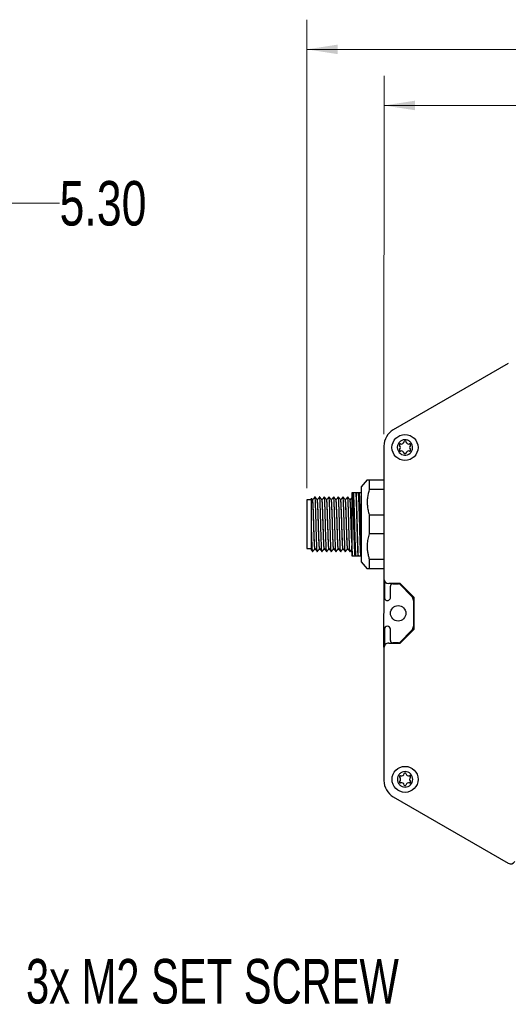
# Model space of a CAD drawing. Header units: millimetres. Extents: x 6 to 857, y 6 to 553.
# Tile 5 of 20: x 373 to 478, y 149 to 359. Entities that reach past the tile are written whole.
import ezdxf

# ---------------------------------------------------------------- set-up
doc = ezdxf.new("R2010")
doc.units = ezdxf.units.MM
doc.header["$LTSCALE"] = 2
doc.styles.add('SLDTEXTSTYLE0', font='TXT', dxfattribs={"width": 0.75})
doc.styles.add('SLDTEXTSTYLE3', font='TXT', dxfattribs={"width": 0.7})
doc.dimstyles.new('SLDDIMSTYLE0', dxfattribs={"dimtxt": 9.525, "dimasz": 6.604, "dimexe": 0, "dimexo": 0.0625, "dimgap": 2.38125, "dimtad": 0, "dimtih": 1, "dimtoh": 1, "dimrnd": 1e-09, "dimzin": 12, "dimdsep": 46, "dimtxsty": 'SLDTEXTSTYLE0', "dimsah": 1, "dimcen": 0.09, "dimadec": 0, "dimazin": 3, "dimtfac": 1, "dimtofl": 0, "dimtmove": 0, "dimatfit": 3, "dimfxl": 1, "dimfrac": 2, "dimtolj": 1, "dimtzin": 12, "dimarcsym": 0})
doc.dimstyles.new('SLDDIMSTYLE3', dxfattribs={"dimtxt": 9.525, "dimasz": 6.604, "dimexe": 0, "dimexo": 0.0625, "dimgap": 2.38125, "dimtad": 0, "dimtih": 1, "dimtoh": 1, "dimrnd": 1e-09, "dimzin": 4, "dimdsep": 46, "dimtxsty": 'SLDTEXTSTYLE0', "dimsah": 1, "dimcen": 0.09, "dimadec": 0, "dimazin": 1, "dimtfac": 1, "dimtmove": 0, "dimatfit": 0, "dimfxl": 1, "dimfrac": 2, "dimtolj": 1, "dimtzin": 12, "dimarcsym": 0})

# ---------------------------------------------------------------- blocks, each defined once
blk = doc.blocks.new('_D_4')
at = {"color": 7, "linetype": 'Continuous', "lineweight": 0}
for p, q in [((357.04, 227.36), (357.04, 326.34)), ((362.34, 258.86), (362.34, 326.34)), ((357.04, 319.99), (344.34, 319.99)), ((362.34, 319.99), (382.03, 319.99))]:
    blk.add_line(p, q, dxfattribs=at)
at = {"color": 7, "linetype": 'Continuous', "lineweight": 18}
for points in [[(357.04, 319.99), (350.43, 321), (350.43, 318.97)], [(362.34, 319.99), (368.94, 318.97), (368.94, 321)]]:
    blk.add_solid(points, dxfattribs=at)
at = {"color": 7, "linetype": 'Continuous', "lineweight": 18, "insert": (382.03, 324.7), "char_height": 9.525, "attachment_point": 1, "style": 'SLDTEXTSTYLE0'}
blk.add_mtext('5.30', dxfattribs=at)
blk = doc.blocks.new('_D_5')
at = {"color": 7, "linetype": 'Continuous', "lineweight": 0}
for p, q in [((451.42, 270.54), (451.44, 347.21)), ((583.42, 270.52), (583.44, 347.19)), ((451.43, 340.86), (498.62, 340.86)), ((583.43, 340.84), (519.73, 340.85))]:
    blk.add_line(p, q, dxfattribs=at)
at = {"color": 7, "linetype": 'Continuous', "lineweight": 18}
for points in [[(451.43, 340.86), (458.04, 339.85), (458.04, 341.88)], [(583.43, 340.84), (576.83, 341.86), (576.83, 339.83)]]:
    blk.add_solid(points, dxfattribs=at)
at = {"color": 7, "linetype": 'Continuous', "lineweight": 18, "insert": (498.62, 345.57), "char_height": 9.525, "attachment_point": 1, "style": 'SLDTEXTSTYLE0'}
blk.add_mtext('132', dxfattribs=at)
blk = doc.blocks.new('_D_6')
at = {"color": 7, "linetype": 'Continuous', "lineweight": 0}
for p, q in [((434.9, 259), (434.91, 359.22)), ((583.42, 270.52), (583.44, 359.19)), ((434.91, 352.87), (489.82, 352.86)), ((583.44, 352.84), (528.52, 352.85))]:
    blk.add_line(p, q, dxfattribs=at)
at = {"color": 7, "linetype": 'Continuous', "lineweight": 18}
for points in [[(434.91, 352.87), (441.51, 351.85), (441.51, 353.88)], [(583.44, 352.84), (576.83, 353.86), (576.83, 351.83)]]:
    blk.add_solid(points, dxfattribs=at)
at = {"color": 7, "linetype": 'Continuous', "lineweight": 18, "insert": (489.82, 357.57), "char_height": 9.525, "attachment_point": 1, "style": 'SLDTEXTSTYLE0'}
blk.add_mtext('148.53', dxfattribs=at)

msp = doc.modelspace()

# ---------------------------------------------------------------- linework, layer by layer
at = {"color": 7, "linetype": 'Continuous', "lineweight": 25}
for p, q in [((478.025, 285.665), (453.424, 271.466)), ((451.424, 268.002), (451.42, 239.597)), ((446.521, 259.257), (446.519, 243.257)), ((447.837, 260.76), (446.521, 259.257)), ((448.271, 260.757), (448.271, 258.711)), ((448.271, 260.757), (451.423, 260.756)), ((444.649, 258.007), (444.546, 258.007)), ((444.749, 258.007), (444.649, 258.007)), ((444.849, 258.007), (444.749, 258.007)), ((445.445, 258.007), (445.395, 258.007)), ((445.999, 258.007), (445.899, 258.007)), ((446.099, 258.007), (445.999, 258.007)), ((451.422, 258.711), (448.271, 258.711)), ((434.896, 256.458), (434.894, 246.06)), ((435.896, 256.458), (434.896, 256.458)), ((436.171, 256.459), (436.163, 256.459)), ((437.171, 256.459), (437.163, 256.459)), ((438.171, 256.458), (438.163, 256.458)), ((439.171, 256.458), (439.163, 256.458)), ((440.171, 256.458), (440.163, 256.458)), ((441.171, 256.458), (441.163, 256.458)), ((442.171, 256.458), (442.163, 256.458)), ((443.171, 256.458), (443.163, 256.458)), ((444.171, 256.458), (444.163, 256.458)), ((448.27, 253.303), (448.27, 249.211)), ((448.27, 253.303), (451.422, 253.302)), ((451.421, 249.211), (448.27, 249.211)), ((444.544, 245.274), (444.544, 246.653)), ((434.894, 246.06), (435.894, 246.06)), ((436.659, 246.059), (436.666, 246.059)), ((437.659, 246.058), (437.666, 246.058)), ((438.659, 246.058), (438.666, 246.058)), ((439.659, 246.058), (439.666, 246.058)), ((440.659, 246.058), (440.666, 246.058)), ((441.659, 246.058), (441.666, 246.058)), ((442.659, 246.058), (442.666, 246.058)), ((443.659, 246.058), (443.666, 246.058)), ((444.544, 245.274), (444.582, 244.507)), ((444.544, 245.274), (444.544, 244.507)), ((444.544, 244.507), (444.582, 244.507)), ((444.582, 244.507), (444.632, 244.507)), ((445.178, 244.507), (445.278, 244.507)), ((445.278, 244.507), (445.378, 244.507)), ((445.832, 244.507), (445.882, 244.507)), ((446.428, 244.507), (446.528, 244.507)), ((446.519, 243.257), (447.834, 241.754)), ((448.269, 243.803), (448.269, 241.757)), ((448.269, 243.803), (451.42, 243.802)), ((451.42, 241.756), (448.269, 241.757)), ((451.432, 224.984), (451.434, 239.429)), ((451.518, 239.16), (451.518, 235.606)), ((454.919, 238.581), (452.435, 238.581)), ((453.318, 238.531), (454.518, 238.531)), ((454.797, 238.415), (457.337, 235.875)), ((457.919, 235.581), (454.919, 238.581)), ((452.818, 235.606), (452.818, 238.031)), ((457.718, 234.956), (457.717, 229.456)), ((457.918, 228.831), (457.919, 235.581)), ((451.517, 228.806), (451.516, 225.253)), ((452.817, 226.381), (452.817, 228.806)), ((457.336, 228.536), (454.796, 225.997)), ((454.918, 225.831), (457.918, 228.831)), ((452.434, 225.831), (454.918, 225.831)), ((454.516, 225.881), (453.316, 225.881)), ((451.418, 224.816), (451.413, 196.411)), ((453.413, 192.946), (478.01, 178.741))]:
    msp.add_line(p, q, dxfattribs=at)
for centre, radius in [((455.925, 267.688), 2.782), ((454.455, 232.206), 1.65), ((455.936, 196.687), 2.782)]:
    msp.add_circle(centre, radius, dxfattribs=at)
for centre, radius, start, end in [((455.424, 268.002), 4, 119.9918, 179.9918), ((455.925, 267.688), 1.644, 210, 30), ((454.907, 268.275), 0.183, 73.90307, 226.09693), ((454.343, 267.689), 0.63, 359.86247, 46.09693), ((454.343, 267.686), 0.63, 313.90307, 0.13753), ((455.133, 269.057), 0.63, 253.90307, 300.13753), ((455.135, 269.058), 0.63, 299.86247, 346.09693), ((455.925, 268.863), 0.183, 13.90307, 166.09693), ((456.715, 269.058), 0.63, 193.90307, 240.13753), ((456.717, 269.057), 0.63, 239.86247, 286.09693), ((457.507, 267.689), 0.63, 133.90307, 180.13753), ((457.507, 267.686), 0.63, 179.86247, 226.09693), ((456.943, 268.275), 0.183, 313.90307, 106.09693), ((454.907, 267.1), 0.183, 133.90307, 286.09693), ((455.133, 266.319), 0.63, 59.86247, 106.09693), ((455.135, 266.317), 0.63, 13.90307, 60.13753), ((455.925, 266.513), 0.183, 193.90307, 346.09693), ((456.715, 266.317), 0.63, 119.86247, 166.09693), ((456.717, 266.319), 0.63, 73.90307, 120.13753), ((456.943, 267.1), 0.183, 253.90307, 46.09693), ((452.436, 239.597), 1.016, 179.9918, 269.9918), ((453.318, 238.031), 0.5, 89.9918, 179.9918), ((454.518, 238.136), 0.395, 44.9918, 89.9918), ((452.168, 235.606), 0.65, 179.9918, 359.9918), ((456.418, 234.956), 1.3, 359.9918, 44.9918), ((452.167, 228.806), 0.65, 359.9918, 179.9918), ((456.417, 229.456), 1.3, 314.9918, 359.9918), ((452.434, 224.815), 1.016, 89.9918, 179.9918), ((453.317, 226.381), 0.5, 179.9918, 269.9918), ((454.517, 226.276), 0.395, 269.9918, 314.9918), ((455.936, 197.863), 0.183, 13.90307, 166.09693), ((455.936, 196.687), 1.644, 270, 90), ((455.413, 196.41), 4, 179.9918, 239.9918), ((454.918, 197.275), 0.183, 73.90307, 226.09693), ((454.918, 196.1), 0.183, 133.90307, 286.09693), ((454.354, 196.689), 0.63, 359.86247, 46.09693), ((454.354, 196.686), 0.63, 313.90307, 0.13753), ((455.144, 198.056), 0.63, 253.90307, 300.13753), ((455.144, 195.318), 0.63, 59.86247, 106.09693), ((455.146, 198.058), 0.63, 299.86247, 346.09693), ((456.725, 198.058), 0.63, 193.90307, 240.13753), ((456.728, 198.056), 0.63, 239.86247, 286.09693), ((456.728, 195.318), 0.63, 73.90307, 120.13753), ((457.518, 196.689), 0.63, 133.90307, 180.13753), ((457.518, 196.686), 0.63, 179.86247, 226.09693), ((456.954, 197.275), 0.183, 313.90307, 106.09693), ((456.954, 196.1), 0.183, 253.90307, 46.09693), ((455.146, 195.317), 0.63, 13.90307, 60.13753), ((455.936, 195.512), 0.183, 193.90307, 346.09693), ((456.725, 195.317), 0.63, 119.86247, 166.09693), ((478.518, 179.62), 1.016, 239.9918, 329.9918)]:
    msp.add_arc(centre, radius, start, end, dxfattribs=at)
for points, knots in [([(457.349, 268.51), (457.219, 268.685), (456.962, 269.034), (456.455, 269.266), (456.036, 269.343), (455.603, 269.332), (455.188, 269.182), (454.833, 268.937), (454.535, 268.623), (454.347, 268.223), (454.271, 267.801), (454.278, 267.366), (454.411, 267.068), (454.501, 266.866)], [0, 0, 0, 0, 0.1252255, 0.2492794, 0.3121997, 0.3732651, 0.4995761, 0.5624715, 0.6235334, 0.749829, 0.8121684, 0.873048, 1, 1, 1, 1]), ([(447.84, 260.757), (447.845, 260.757), (447.855, 260.757), (447.997, 260.757), (448.18, 260.757), (448.271, 260.757)], [0, 0, 0, 0, 0.2770295, 0.6368695, 1, 1, 1, 1]), ([(436.66, 257.13), (436.578, 257.017), (436.414, 256.794), (436.249, 256.57), (436.168, 256.459)], [0, 0, 0, 0, 0.5030291, 1, 1, 1, 1]), ([(437.159, 245.405), (437.148, 245.437), (437.124, 245.506), (437.086, 246.016), (437.048, 246.815), (437.012, 247.873), (436.973, 249.124), (436.934, 250.497), (436.899, 251.911), (436.86, 253.29), (436.82, 254.555), (436.784, 255.626), (436.746, 256.462), (436.707, 256.958), (436.682, 257.18), (436.669, 257.131), (436.669, 257.13)], [0, 0, 0, 0, 0.06763287, 0.14608789, 0.22367441, 0.30020525, 0.37849549, 0.45655322, 0.53293789, 0.61088433, 0.6892374, 0.76587771, 0.84330597, 0.92177451, 0.99903206, 1, 1, 1, 1]), ([(437.164, 256.457), (437.082, 256.57), (436.917, 256.795), (436.751, 257.02), (436.669, 257.132)], [0, 0, 0, 0, 0.4999919, 1, 1, 1, 1]), ([(437.66, 257.13), (437.578, 257.017), (437.414, 256.794), (437.249, 256.57), (437.168, 256.459)], [0, 0, 0, 0, 0.5030291, 1, 1, 1, 1]), ([(438.159, 245.405), (438.148, 245.437), (438.124, 245.506), (438.086, 246.016), (438.048, 246.815), (438.012, 247.873), (437.973, 249.124), (437.934, 250.497), (437.899, 251.911), (437.86, 253.29), (437.82, 254.555), (437.784, 255.626), (437.746, 256.462), (437.707, 256.958), (437.682, 257.18), (437.669, 257.131), (437.669, 257.13)], [0, 0, 0, 0, 0.0676329, 0.1460879, 0.2236744, 0.3002053, 0.3784955, 0.4565532, 0.5329379, 0.6108843, 0.6892374, 0.7658777, 0.843306, 0.9217745, 0.9990321, 1, 1, 1, 1]), ([(438.164, 256.457), (438.082, 256.569), (437.917, 256.795), (437.751, 257.02), (437.669, 257.132)], [0, 0, 0, 0, 0.4999919, 1, 1, 1, 1]), ([(438.66, 257.13), (438.578, 257.017), (438.414, 256.793), (438.249, 256.57), (438.168, 256.458)], [0, 0, 0, 0, 0.5030291, 1, 1, 1, 1]), ([(439.159, 245.405), (439.148, 245.437), (439.124, 245.505), (439.086, 246.016), (439.048, 246.815), (439.012, 247.872), (438.973, 249.124), (438.934, 250.497), (438.899, 251.911), (438.86, 253.29), (438.82, 254.555), (438.784, 255.626), (438.746, 256.462), (438.707, 256.958), (438.682, 257.18), (438.669, 257.13), (438.669, 257.13)], [0, 0, 0, 0, 0.0676329, 0.1460879, 0.2236744, 0.3002053, 0.3784955, 0.4565532, 0.5329379, 0.6108843, 0.6892374, 0.7658777, 0.843306, 0.9217745, 0.9990321, 1, 1, 1, 1]), ([(439.164, 256.457), (439.082, 256.569), (438.917, 256.794), (438.751, 257.019), (438.669, 257.132)], [0, 0, 0, 0, 0.49999195, 1, 1, 1, 1]), ([(439.66, 257.13), (439.578, 257.017), (439.414, 256.793), (439.249, 256.569), (439.168, 256.458)], [0, 0, 0, 0, 0.5030291, 1, 1, 1, 1]), ([(440.159, 245.404), (440.148, 245.436), (440.124, 245.505), (440.086, 246.016), (440.048, 246.814), (440.012, 247.872), (439.973, 249.124), (439.934, 250.497), (439.899, 251.911), (439.86, 253.29), (439.82, 254.555), (439.784, 255.625), (439.746, 256.462), (439.707, 256.958), (439.682, 257.18), (439.669, 257.13), (439.669, 257.13)], [0, 0, 0, 0, 0.0676329, 0.1460879, 0.2236744, 0.3002053, 0.3784955, 0.4565532, 0.5329379, 0.6108843, 0.6892374, 0.7658777, 0.843306, 0.9217745, 0.9990321, 1, 1, 1, 1]), ([(440.164, 256.457), (440.082, 256.569), (439.917, 256.794), (439.751, 257.019), (439.669, 257.132)], [0, 0, 0, 0, 0.4999919, 1, 1, 1, 1]), ([(440.66, 257.129), (440.578, 257.017), (440.414, 256.793), (440.249, 256.569), (440.168, 256.458)], [0, 0, 0, 0, 0.5030291, 1, 1, 1, 1]), ([(441.159, 245.404), (441.148, 245.436), (441.124, 245.505), (441.086, 246.015), (441.048, 246.814), (441.012, 247.872), (440.973, 249.123), (440.934, 250.497), (440.899, 251.911), (440.86, 253.29), (440.82, 254.555), (440.784, 255.625), (440.746, 256.461), (440.707, 256.957), (440.682, 257.18), (440.669, 257.13), (440.669, 257.13)], [0, 0, 0, 0, 0.0676329, 0.1460879, 0.2236744, 0.3002053, 0.3784955, 0.4565532, 0.5329379, 0.6108843, 0.6892374, 0.7658777, 0.843306, 0.9217745, 0.9990321, 1, 1, 1, 1]), ([(441.164, 256.456), (441.082, 256.569), (440.917, 256.794), (440.751, 257.019), (440.669, 257.132)], [0, 0, 0, 0, 0.4999919, 1, 1, 1, 1]), ([(441.66, 257.129), (441.578, 257.017), (441.414, 256.793), (441.249, 256.569), (441.168, 256.458)], [0, 0, 0, 0, 0.5030291, 1, 1, 1, 1]), ([(442.159, 245.404), (442.148, 245.436), (442.124, 245.505), (442.086, 246.015), (442.048, 246.814), (442.012, 247.872), (441.973, 249.123), (441.934, 250.497), (441.899, 251.911), (441.86, 253.29), (441.82, 254.554), (441.784, 255.625), (441.746, 256.461), (441.707, 256.957), (441.682, 257.18), (441.669, 257.13), (441.669, 257.129)], [0, 0, 0, 0, 0.0676329, 0.1460879, 0.2236744, 0.3002053, 0.3784955, 0.4565532, 0.5329379, 0.6108843, 0.6892374, 0.7658777, 0.843306, 0.9217745, 0.9990321, 1, 1, 1, 1]), ([(442.164, 256.456), (442.082, 256.569), (441.917, 256.794), (441.751, 257.019), (441.669, 257.132)], [0, 0, 0, 0, 0.4999919, 1, 1, 1, 1]), ([(442.66, 257.129), (442.578, 257.017), (442.414, 256.793), (442.249, 256.569), (442.168, 256.458)], [0, 0, 0, 0, 0.5030291, 1, 1, 1, 1]), ([(443.159, 245.404), (443.148, 245.436), (443.124, 245.505), (443.086, 246.015), (443.048, 246.814), (443.012, 247.872), (442.973, 249.123), (442.934, 250.497), (442.899, 251.91), (442.86, 253.29), (442.82, 254.554), (442.784, 255.625), (442.746, 256.461), (442.707, 256.957), (442.682, 257.18), (442.669, 257.13), (442.669, 257.129)], [0, 0, 0, 0, 0.0676329, 0.1460879, 0.2236744, 0.3002053, 0.3784955, 0.4565532, 0.5329379, 0.6108843, 0.6892374, 0.7658777, 0.843306, 0.9217745, 0.9990321, 1, 1, 1, 1]), ([(443.164, 256.456), (443.082, 256.569), (442.917, 256.794), (442.751, 257.019), (442.669, 257.131)], [0, 0, 0, 0, 0.4999919, 1, 1, 1, 1]), ([(443.66, 257.129), (443.578, 257.016), (443.413, 256.791), (443.247, 256.566), (443.165, 256.454)], [0, 0, 0, 0, 0.50001354, 1, 1, 1, 1]), ([(444.159, 245.404), (444.148, 245.436), (444.124, 245.505), (444.086, 246.015), (444.048, 246.814), (444.012, 247.872), (443.973, 249.123), (443.934, 250.496), (443.899, 251.91), (443.86, 253.289), (443.82, 254.554), (443.784, 255.625), (443.746, 256.461), (443.707, 256.957), (443.682, 257.179), (443.669, 257.13), (443.669, 257.129)], [0, 0, 0, 0, 0.0676329, 0.1460879, 0.2236744, 0.3002053, 0.3784955, 0.4565532, 0.5329379, 0.6108843, 0.6892374, 0.7658777, 0.843306, 0.9217745, 0.9990321, 1, 1, 1, 1]), ([(444.164, 256.456), (444.082, 256.569), (443.917, 256.794), (443.751, 257.019), (443.669, 257.131)], [0, 0, 0, 0, 0.4999919, 1, 1, 1, 1]), ([(444.546, 258.007), (444.546, 257.889), (444.546, 257.652), (444.546, 257.08), (444.546, 256.346), (444.546, 255.445), (444.545, 254.418), (444.545, 253.29), (444.545, 252.092), (444.545, 250.858), (444.545, 249.63), (444.544, 248.169), (444.544, 247.234), (444.544, 246.653)], [0, 0, 0, 0, 0.0796929, 0.1593859, 0.2448359, 0.3303012, 0.4168959, 0.5034906, 0.5912208, 0.6789594, 0.7669872, 0.855015, 1, 1, 1, 1]), ([(444.649, 258.007), (444.65, 258.006), (444.669, 257.848), (444.707, 257.355), (444.761, 256.153), (444.815, 254.576), (444.873, 252.745), (444.926, 250.797), (444.981, 248.886), (445.038, 247.156), (445.09, 245.748), (445.139, 244.889), (445.168, 244.607), (445.178, 244.507)], [0, 0, 0, 0, 0.001247, 0.106963, 0.2107835, 0.3150154, 0.4206884, 0.5240512, 0.6288295, 0.7343309, 0.8374641, 0.9426665, 1, 1, 1, 1]), ([(444.749, 258.007), (444.75, 258.006), (444.769, 257.848), (444.807, 257.355), (444.861, 256.153), (444.915, 254.576), (444.973, 252.745), (445.026, 250.797), (445.081, 248.886), (445.138, 247.156), (445.19, 245.748), (445.239, 244.889), (445.268, 244.607), (445.278, 244.507)], [0, 0, 0, 0, 0.001247, 0.106963, 0.2107835, 0.3150154, 0.4206884, 0.5240512, 0.6288295, 0.7343309, 0.8374641, 0.9426665, 1, 1, 1, 1]), ([(444.849, 258.007), (444.85, 258.006), (444.869, 257.848), (444.907, 257.355), (444.961, 256.153), (445.015, 254.576), (445.073, 252.745), (445.126, 250.797), (445.181, 248.886), (445.238, 247.156), (445.29, 245.748), (445.339, 244.889), (445.368, 244.607), (445.378, 244.507)], [0, 0, 0, 0, 0.001247, 0.106963, 0.2107835, 0.3150154, 0.4206884, 0.5240512, 0.6288295, 0.7343309, 0.8374641, 0.9426665, 1, 1, 1, 1]), ([(445.395, 258.007), (445.346, 258.007), (445.212, 258.007), (445.019, 258.007), (444.906, 258.007), (444.849, 258.007)], [0, 0, 0, 0, 0.226096, 0.6123216, 1, 1, 1, 1]), ([(445.395, 258.007), (445.409, 257.747), (445.436, 257.232), (445.475, 256.132), (445.516, 254.839), (445.559, 253.372), (445.6, 251.815), (445.639, 250.237), (445.684, 248.583), (445.734, 246.965), (445.781, 245.492), (445.815, 244.837), (445.832, 244.507)], [0, 0, 0, 0, 0.0932892, 0.184649, 0.2776979, 0.3731533, 0.4675008, 0.5603334, 0.6552208, 0.771341, 0.8848474, 1, 1, 1, 1]), ([(445.445, 258.007), (445.457, 257.789), (445.483, 257.316), (445.519, 256.293), (445.561, 255.011), (445.604, 253.551), (445.645, 252), (445.684, 250.422), (445.726, 248.875), (445.769, 247.423), (445.809, 246.2), (445.845, 245.201), (445.87, 244.74), (445.882, 244.507)], [0, 0, 0, 0, 0.0793796, 0.1722339, 0.2664153, 0.3618255, 0.4563723, 0.5491095, 0.6437643, 0.7391598, 0.8332059, 0.9157136, 1, 1, 1, 1]), ([(445.899, 258.007), (445.841, 258.007), (445.754, 258.007), (445.588, 258.007), (445.493, 258.007), (445.445, 258.007)], [0, 0, 0, 0, 0.4980962, 0.7488584, 1, 1, 1, 1]), ([(445.899, 258.007), (445.913, 257.871), (445.94, 257.598), (445.986, 256.775), (446.032, 255.544), (446.089, 253.845), (446.146, 251.947), (446.198, 249.996), (446.255, 248.144), (446.305, 246.684), (446.347, 245.64), (446.388, 244.915), (446.415, 244.643), (446.428, 244.507)], [0, 0, 0, 0, 0.075346, 0.1503329, 0.2533927, 0.3586601, 0.4636863, 0.5668227, 0.6723466, 0.7769077, 0.8500765, 0.9248617, 1, 1, 1, 1]), ([(446.099, 258.007), (446.113, 257.871), (446.14, 257.598), (446.186, 256.775), (446.232, 255.544), (446.289, 253.844), (446.346, 251.948), (446.398, 249.992), (446.455, 248.158), (446.495, 246.932), (446.516, 246.433), (446.519, 246.359)], [0, 0, 0, 0, 0.094757, 0.1890624, 0.3186729, 0.4510597, 0.5831432, 0.7128501, 0.8455596, 0.9770582, 1, 1, 1, 1]), ([(446.521, 258.007), (446.514, 258.007), (446.423, 258.007), (446.27, 258.007), (446.156, 258.007), (446.099, 258.007)], [0, 0, 0, 0, 0.0422267, 0.5202144, 1, 1, 1, 1]), ([(448.271, 258.711), (448.121, 258.151), (447.895, 257.303), (447.819, 256.137), (447.854, 255.217), (447.995, 254.265), (448.178, 253.625), (448.27, 253.303)], [0, 0, 0, 0, 0.3143472, 0.4756833, 0.6384372, 0.8183958, 1, 1, 1, 1]), ([(435.895, 252.017), (435.895, 252.598), (435.895, 253.759), (435.895, 254.998), (435.896, 255.81), (435.896, 256.302), (435.896, 256.638), (435.896, 256.815), (435.896, 256.809), (435.896, 256.807)], [0, 0, 0, 0, 0.2204764, 0.440953, 0.5601331, 0.6829656, 0.7990446, 0.9185156, 1, 1, 1, 1]), ([(436.164, 256.457), (436.082, 256.57), (435.995, 256.688), (435.908, 256.807), (435.903, 256.813)], [0, 0, 0, 0, 0.9494578, 1, 1, 1, 1]), ([(436.659, 246.077), (436.658, 246.071), (436.64, 245.985), (436.605, 246.315), (436.567, 246.869), (436.535, 247.55), (436.508, 248.25), (436.464, 249.485), (436.417, 250.999), (436.368, 252.671), (436.315, 254.197), (436.267, 255.422), (436.215, 256.263), (436.181, 256.392), (436.164, 256.457)], [0, 0, 0, 0, 0.0076376, 0.10994, 0.2130479, 0.2309019, 0.3076024, 0.3860738, 0.4886227, 0.5901559, 0.6935456, 0.7946728, 0.8977807, 1, 1, 1, 1]), ([(436.663, 246.122), (436.652, 246.133), (436.628, 246.159), (436.586, 246.689), (436.542, 247.586), (436.495, 248.883), (436.442, 250.481), (436.394, 252.165), (436.341, 253.749), (436.292, 255.094), (436.241, 256.02), (436.2, 256.47), (436.177, 256.413), (436.171, 256.398)], [0, 0, 0, 0, 0.0659582, 0.1540627, 0.2407116, 0.3432417, 0.4469843, 0.5485654, 0.6524024, 0.7546627, 0.8574701, 0.9610871, 1, 1, 1, 1]), ([(437.659, 246.077), (437.658, 246.071), (437.64, 245.985), (437.605, 246.315), (437.567, 246.869), (437.535, 247.55), (437.508, 248.249), (437.464, 249.485), (437.417, 250.999), (437.368, 252.671), (437.315, 254.197), (437.267, 255.422), (437.215, 256.263), (437.181, 256.392), (437.164, 256.457)], [0, 0, 0, 0, 0.0076376, 0.10994, 0.2130479, 0.2309019, 0.3076024, 0.3860738, 0.4886227, 0.5901559, 0.6935456, 0.7946728, 0.8977807, 1, 1, 1, 1]), ([(437.663, 246.121), (437.652, 246.133), (437.628, 246.159), (437.586, 246.689), (437.542, 247.585), (437.495, 248.883), (437.442, 250.481), (437.394, 252.165), (437.341, 253.749), (437.292, 255.094), (437.241, 256.02), (437.2, 256.47), (437.177, 256.413), (437.171, 256.398)], [0, 0, 0, 0, 0.0659582, 0.1540627, 0.2407116, 0.3432417, 0.4469843, 0.5485654, 0.6524024, 0.7546627, 0.8574701, 0.9610871, 1, 1, 1, 1]), ([(438.659, 246.076), (438.658, 246.07), (438.64, 245.985), (438.605, 246.315), (438.567, 246.869), (438.535, 247.55), (438.508, 248.249), (438.464, 249.485), (438.417, 250.999), (438.368, 252.671), (438.315, 254.197), (438.267, 255.422), (438.215, 256.262), (438.181, 256.392), (438.164, 256.457)], [0, 0, 0, 0, 0.0076376, 0.10994, 0.2130479, 0.2309019, 0.3076024, 0.3860738, 0.4886227, 0.5901559, 0.6935456, 0.7946728, 0.8977807, 1, 1, 1, 1]), ([(438.663, 246.121), (438.652, 246.132), (438.628, 246.158), (438.586, 246.689), (438.542, 247.585), (438.495, 248.883), (438.442, 250.481), (438.394, 252.165), (438.341, 253.748), (438.292, 255.094), (438.241, 256.02), (438.2, 256.47), (438.177, 256.413), (438.171, 256.397)], [0, 0, 0, 0, 0.0659582, 0.1540627, 0.2407116, 0.3432417, 0.4469843, 0.5485654, 0.6524024, 0.7546627, 0.8574701, 0.9610871, 1, 1, 1, 1]), ([(439.659, 246.076), (439.658, 246.07), (439.64, 245.985), (439.605, 246.315), (439.567, 246.868), (439.535, 247.549), (439.508, 248.249), (439.464, 249.484), (439.417, 250.999), (439.368, 252.671), (439.315, 254.197), (439.267, 255.422), (439.215, 256.262), (439.181, 256.392), (439.164, 256.457)], [0, 0, 0, 0, 0.0076376, 0.10994, 0.2130479, 0.2309019, 0.3076024, 0.3860738, 0.4886227, 0.5901559, 0.6935456, 0.7946728, 0.8977807, 1, 1, 1, 1]), ([(439.663, 246.121), (439.652, 246.132), (439.628, 246.158), (439.586, 246.688), (439.542, 247.585), (439.495, 248.882), (439.442, 250.481), (439.394, 252.165), (439.341, 253.748), (439.292, 255.094), (439.241, 256.02), (439.2, 256.47), (439.177, 256.413), (439.171, 256.397)], [0, 0, 0, 0, 0.0659582, 0.1540627, 0.2407116, 0.3432417, 0.4469843, 0.5485654, 0.6524024, 0.7546627, 0.8574701, 0.9610871, 1, 1, 1, 1]), ([(440.659, 246.076), (440.658, 246.07), (440.64, 245.985), (440.605, 246.315), (440.567, 246.868), (440.535, 247.549), (440.508, 248.249), (440.464, 249.484), (440.417, 250.999), (440.368, 252.671), (440.315, 254.196), (440.267, 255.422), (440.215, 256.262), (440.181, 256.392), (440.164, 256.456)], [0, 0, 0, 0, 0.0076376, 0.10994, 0.2130479, 0.2309019, 0.3076024, 0.3860738, 0.4886227, 0.5901559, 0.6935456, 0.7946728, 0.8977807, 1, 1, 1, 1]), ([(440.663, 246.121), (440.652, 246.132), (440.628, 246.158), (440.586, 246.688), (440.542, 247.585), (440.495, 248.882), (440.442, 250.48), (440.394, 252.164), (440.341, 253.748), (440.292, 255.094), (440.241, 256.019), (440.2, 256.47), (440.177, 256.413), (440.171, 256.397)], [0, 0, 0, 0, 0.0659582, 0.1540627, 0.2407116, 0.3432417, 0.4469843, 0.5485654, 0.6524024, 0.7546627, 0.8574701, 0.9610871, 1, 1, 1, 1]), ([(441.659, 246.076), (441.658, 246.07), (441.64, 245.985), (441.605, 246.315), (441.567, 246.868), (441.535, 247.549), (441.508, 248.249), (441.464, 249.484), (441.417, 250.999), (441.368, 252.67), (441.315, 254.196), (441.267, 255.421), (441.215, 256.262), (441.181, 256.392), (441.164, 256.456)], [0, 0, 0, 0, 0.0076376, 0.10994, 0.2130479, 0.2309019, 0.3076024, 0.3860738, 0.4886227, 0.5901559, 0.6935456, 0.7946728, 0.8977807, 1, 1, 1, 1]), ([(441.663, 246.121), (441.652, 246.132), (441.628, 246.158), (441.586, 246.688), (441.542, 247.585), (441.495, 248.882), (441.442, 250.48), (441.394, 252.164), (441.341, 253.748), (441.292, 255.094), (441.241, 256.019), (441.2, 256.47), (441.177, 256.413), (441.171, 256.397)], [0, 0, 0, 0, 0.0659582, 0.1540627, 0.2407116, 0.3432417, 0.4469843, 0.5485654, 0.6524024, 0.7546627, 0.8574701, 0.9610871, 1, 1, 1, 1]), ([(442.659, 246.076), (442.658, 246.07), (442.64, 245.985), (442.605, 246.314), (442.567, 246.868), (442.535, 247.549), (442.508, 248.249), (442.464, 249.484), (442.417, 250.999), (442.368, 252.67), (442.315, 254.196), (442.267, 255.421), (442.215, 256.262), (442.181, 256.392), (442.164, 256.456)], [0, 0, 0, 0, 0.0076376, 0.10994, 0.2130479, 0.2309019, 0.3076024, 0.3860738, 0.4886227, 0.5901559, 0.6935456, 0.7946728, 0.8977807, 1, 1, 1, 1]), ([(442.663, 246.121), (442.652, 246.132), (442.628, 246.158), (442.586, 246.688), (442.542, 247.585), (442.495, 248.882), (442.442, 250.48), (442.394, 252.164), (442.341, 253.748), (442.292, 255.093), (442.241, 256.019), (442.2, 256.47), (442.177, 256.412), (442.171, 256.397)], [0, 0, 0, 0, 0.0659582, 0.1540627, 0.2407116, 0.3432417, 0.4469843, 0.5485654, 0.6524024, 0.7546627, 0.8574701, 0.9610871, 1, 1, 1, 1]), ([(443.659, 246.076), (443.658, 246.07), (443.64, 245.984), (443.605, 246.314), (443.567, 246.868), (443.535, 247.549), (443.508, 248.249), (443.464, 249.484), (443.417, 250.998), (443.368, 252.67), (443.315, 254.196), (443.267, 255.421), (443.215, 256.262), (443.181, 256.391), (443.164, 256.456)], [0, 0, 0, 0, 0.0076376, 0.10994, 0.2130479, 0.2309019, 0.3076024, 0.3860738, 0.4886227, 0.5901559, 0.6935456, 0.7946728, 0.8977807, 1, 1, 1, 1]), ([(443.663, 246.121), (443.652, 246.132), (443.628, 246.158), (443.586, 246.688), (443.542, 247.585), (443.495, 248.882), (443.442, 250.48), (443.394, 252.164), (443.341, 253.748), (443.292, 255.093), (443.241, 256.019), (443.2, 256.469), (443.177, 256.412), (443.171, 256.397)], [0, 0, 0, 0, 0.0659582, 0.1540627, 0.2407116, 0.3432417, 0.4469843, 0.5485654, 0.6524024, 0.7546627, 0.8574701, 0.9610871, 1, 1, 1, 1]), ([(444.544, 247.348), (444.532, 247.642), (444.508, 248.238), (444.464, 249.487), (444.417, 250.997), (444.368, 252.67), (444.315, 254.196), (444.267, 255.421), (444.215, 256.262), (444.181, 256.391), (444.164, 256.456)], [0, 0, 0, 0, 0.0997278, 0.2017583, 0.3350949, 0.4671108, 0.6015405, 0.7330286, 0.867092, 1, 1, 1, 1]), ([(444.536, 256.959), (444.495, 256.903), (444.371, 256.735), (444.247, 256.566), (444.165, 256.453)], [0, 0, 0, 0, 0.3322829, 1, 1, 1, 1]), ([(444.544, 247.581), (444.528, 248.007), (444.495, 248.864), (444.442, 250.485), (444.394, 252.163), (444.341, 253.748), (444.292, 255.093), (444.241, 256.019), (444.2, 256.469), (444.177, 256.412), (444.171, 256.397)], [0, 0, 0, 0, 0.1350345, 0.2716659, 0.4054504, 0.5422062, 0.6768852, 0.8122849, 0.9487508, 1, 1, 1, 1]), ([(435.894, 245.764), (435.894, 245.759), (435.894, 245.74), (435.894, 245.859), (435.894, 246.126), (435.894, 246.549), (435.894, 247.11), (435.894, 247.79), (435.895, 248.577), (435.895, 249.444), (435.895, 250.381), (435.895, 251.249), (435.895, 251.797), (435.895, 252.017)], [0, 0, 0, 0, 0.0300397, 0.1276943, 0.225026, 0.3251387, 0.4231603, 0.5239788, 0.623198, 0.725188, 0.8262017, 0.9301433, 1, 1, 1, 1]), ([(436.159, 245.405), (436.148, 245.437), (436.124, 245.506), (436.086, 246.016), (436.048, 246.815), (436.012, 247.873), (435.973, 249.124), (435.934, 250.497), (435.909, 251.479), (435.896, 251.977), (435.895, 252.017)], [0, 0, 0, 0, 0.1253201, 0.270693, 0.4144567, 0.5562642, 0.7013318, 0.8459686, 0.9875053, 1, 1, 1, 1]), ([(448.27, 249.211), (448.214, 249.026), (448.104, 248.655), (447.978, 248.088), (447.887, 247.513), (447.831, 246.868), (447.827, 246.152), (447.9, 245.367), (448.042, 244.58), (448.193, 244.062), (448.269, 243.803)], [0, 0, 0, 0, 0.1048299, 0.2099307, 0.3159725, 0.4223831, 0.564451, 0.7074894, 0.8533298, 1, 1, 1, 1]), ([(444.544, 246.653), (444.558, 246.225), (444.587, 245.363), (444.617, 244.794), (444.632, 244.507)], [0, 0, 0, 0, 0.49529337, 1, 1, 1, 1]), ([(435.887, 245.758), (435.895, 245.747), (435.985, 245.624), (436.076, 245.5), (436.159, 245.387)], [0, 0, 0, 0, 0.0896047, 1, 1, 1, 1]), ([(436.169, 245.387), (436.252, 245.5), (436.417, 245.725), (436.582, 245.949), (436.664, 246.061)], [0, 0, 0, 0, 0.5010528, 1, 1, 1, 1]), ([(436.663, 246.063), (436.746, 245.95), (436.911, 245.725), (437.076, 245.5), (437.159, 245.387)], [0, 0, 0, 0, 0.4999865, 1, 1, 1, 1]), ([(437.169, 245.387), (437.252, 245.5), (437.417, 245.724), (437.582, 245.949), (437.664, 246.061)], [0, 0, 0, 0, 0.5010528, 1, 1, 1, 1]), ([(437.663, 246.063), (437.746, 245.95), (437.911, 245.725), (438.076, 245.5), (438.159, 245.387)], [0, 0, 0, 0, 0.4999865, 1, 1, 1, 1]), ([(438.169, 245.387), (438.252, 245.5), (438.417, 245.724), (438.582, 245.949), (438.664, 246.061)], [0, 0, 0, 0, 0.5010528, 1, 1, 1, 1]), ([(438.663, 246.062), (438.746, 245.95), (438.911, 245.725), (439.076, 245.499), (439.159, 245.387)], [0, 0, 0, 0, 0.4999865, 1, 1, 1, 1]), ([(439.169, 245.387), (439.252, 245.499), (439.417, 245.724), (439.582, 245.949), (439.664, 246.061)], [0, 0, 0, 0, 0.5010528, 1, 1, 1, 1]), ([(439.663, 246.062), (439.746, 245.95), (439.911, 245.724), (440.076, 245.499), (440.159, 245.387)], [0, 0, 0, 0, 0.4999865, 1, 1, 1, 1]), ([(440.169, 245.387), (440.252, 245.499), (440.417, 245.724), (440.582, 245.949), (440.664, 246.061)], [0, 0, 0, 0, 0.5010528, 1, 1, 1, 1]), ([(440.663, 246.062), (440.746, 245.95), (440.911, 245.724), (441.076, 245.499), (441.159, 245.387)], [0, 0, 0, 0, 0.4999865, 1, 1, 1, 1]), ([(441.169, 245.387), (441.252, 245.499), (441.417, 245.724), (441.582, 245.948), (441.664, 246.061)], [0, 0, 0, 0, 0.5010528, 1, 1, 1, 1]), ([(441.663, 246.062), (441.746, 245.949), (441.911, 245.724), (442.076, 245.499), (442.159, 245.386)], [0, 0, 0, 0, 0.4999865, 1, 1, 1, 1]), ([(442.169, 245.386), (442.252, 245.499), (442.417, 245.724), (442.582, 245.948), (442.664, 246.06)], [0, 0, 0, 0, 0.50105276, 1, 1, 1, 1]), ([(442.663, 246.062), (442.746, 245.949), (442.911, 245.724), (443.076, 245.499), (443.159, 245.386)], [0, 0, 0, 0, 0.4999865, 1, 1, 1, 1]), ([(443.169, 245.386), (443.252, 245.499), (443.417, 245.724), (443.582, 245.948), (443.664, 246.06)], [0, 0, 0, 0, 0.5010528, 1, 1, 1, 1]), ([(443.663, 246.062), (443.746, 245.949), (443.911, 245.724), (444.076, 245.499), (444.159, 245.386)], [0, 0, 0, 0, 0.4999865, 1, 1, 1, 1]), ([(444.169, 245.386), (444.252, 245.499), (444.38, 245.673), (444.508, 245.847), (444.553, 245.909)], [0, 0, 0, 0, 0.64645719, 1, 1, 1, 1]), ([(444.632, 244.507), (444.682, 244.507), (444.815, 244.507), (445.008, 244.507), (445.121, 244.507), (445.178, 244.507)], [0, 0, 0, 0, 0.226096, 0.6123216, 1, 1, 1, 1]), ([(445.378, 244.507), (445.428, 244.507), (445.511, 244.507), (445.673, 244.507), (445.779, 244.507), (445.832, 244.507)], [0, 0, 0, 0, 0.43922165, 0.71933902, 1, 1, 1, 1]), ([(445.882, 244.507), (445.932, 244.507), (446.065, 244.507), (446.258, 244.507), (446.371, 244.507), (446.428, 244.507)], [0, 0, 0, 0, 0.226096, 0.6123216, 1, 1, 1, 1]), ([(448.269, 241.757), (448.188, 241.757), (448.025, 241.757), (447.885, 241.757), (447.82, 241.757), (447.835, 241.757), (447.837, 241.757)], [0, 0, 0, 0, 0.3135355, 0.629017, 0.9515953, 1, 1, 1, 1]), ([(455.936, 198.331), (455.719, 198.307), (455.289, 198.259), (454.834, 197.936), (454.558, 197.611), (454.351, 197.231), (454.274, 196.796), (454.308, 196.366), (454.431, 195.952), (454.683, 195.589), (455.011, 195.312), (455.391, 195.101), (455.716, 195.067), (455.936, 195.043)], [0, 0, 0, 0, 0.1252255, 0.2492794, 0.3121997, 0.3732651, 0.4995761, 0.5624715, 0.6235334, 0.749829, 0.8121684, 0.873048, 1, 1, 1, 1])]:
    msp.add_open_spline(points, degree=3, knots=knots, dxfattribs=at)
at = {"color": 8, "linetype": 'Continuous', "lineweight": 25}
msp.add_open_spline([(445.999, 258.007), (446.013, 257.871), (446.04, 257.598), (446.086, 256.775), (446.132, 255.544), (446.189, 253.845), (446.246, 251.947), (446.298, 249.996), (446.355, 248.144), (446.405, 246.683), (446.447, 245.641), (446.485, 244.962), (446.509, 244.716), (446.519, 244.608)], degree=3, knots=[0, 0, 0, 0, 0.0766034, 0.1528417, 0.2576215, 0.3646456, 0.4714245, 0.5762821, 0.6835671, 0.7898732, 0.8642631, 0.9402963, 1, 1, 1, 1], dxfattribs=at)

# ---------------------------------------------------------------- texts
at = {"color": 7, "linetype": 'Continuous', "lineweight": 0, "insert": (374.847, 158.249), "char_height": 9.525, "attachment_point": 1, "style": 'SLDTEXTSTYLE3'}
msp.add_mtext('3x M2 SET SCREW', dxfattribs=at)

# ---------------------------------------------------------------- dimensions: what is measured, and where the dimension line sits
at = {"color": 7, "linetype": 'Continuous', "lineweight": 18}
for base, p1, p2, picture, middle in [((583.436, 352.845), (434.896, 256.458), (583.424, 267.983), '_D_6', (509.173, 352.855)), ((451.434, 340.863), (583.424, 267.983), (451.424, 268.002), '_D_5', (509.173, 340.855))]:
    dim = msp.add_linear_dim(base=base, p1=p1, p2=p2, angle=359.9918, dimstyle='SLDDIMSTYLE0', dxfattribs=at)
    dim.commit()
    dim.dimension.update_dxf_attribs({"geometry": picture, "text_midpoint": middle, "dimtype": 160})
dim = msp.add_linear_dim(base=(357.037, 319.986), p1=(362.337, 256.322), p2=(357.037, 224.816), dimstyle='SLDDIMSTYLE3', dxfattribs=at)
dim.commit()
dim.dimension.update_dxf_attribs({"geometry": '_D_4', "text_midpoint": (394.337, 319.986), "dimtype": 160})

doc.saveas('drawing.dxf')
